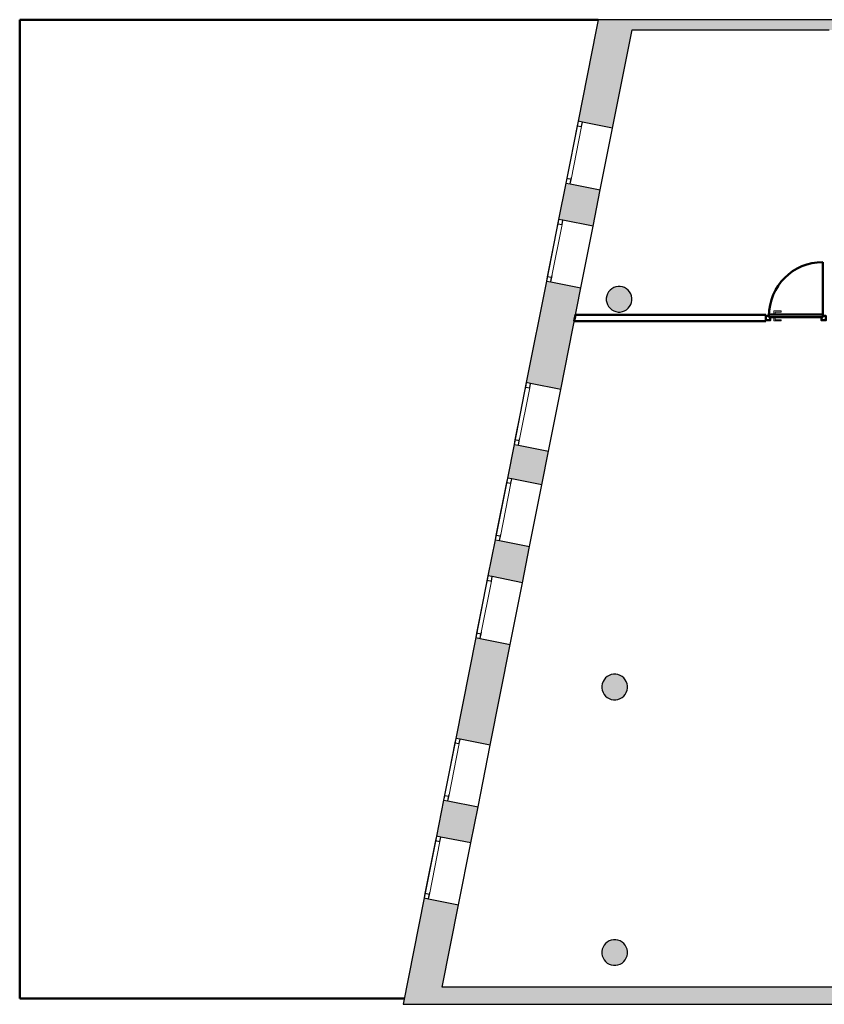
# Model space of a CAD drawing. Header units: metres. Extents: x -1 to 438, y -6 to 31.
# Tile 2 of 6: x 392 to 404, y 13 to 28. Entities that reach past the tile are written whole.
import ezdxf

# ---------------------------------------------------------------- set-up
doc = ezdxf.new("R2010")
doc.units = ezdxf.units.M
doc.linetypes.add('CONTINUA', pattern=[0])
doc.linetypes.add('PUNKT', pattern=[6.35, 0, -6.35])
for name, color, linetype, lineweight in [('3D P4 MURS', 7, 'CONTINUA', 25), ('3D P4 MURS NOUS', 7, 'CONTINUA', 25), ('3D P4 PILAR', 7, 'CONTINUA', 25), ('P4 ESCALES 2D', 7, 'CONTINUA', 25)]:
    doc.layers.add(name, color=color, linetype=linetype, lineweight=lineweight)

# ---------------------------------------------------------------- blocks, each defined once
blk = doc.blocks.new('_CLOSEDFILLED')
at = {"color": 0, "linetype": 'ByBlock', "lineweight": -2}
blk.add_solid([(-1, 0), (0, 0), (-1, 0)], dxfattribs=at)

msp = doc.modelspace()

# ---------------------------------------------------------------- hatches: boundary and pattern name
at = {"layer": '3D P4 MURS', "linetype": 'CONTINUA', "lineweight": 18, "true_color": 0xa0a0a0, "transparency": 33554687}
for points in [[(400.698, 28.068), (400.415, 26.64), (400.955, 26.533), (401.29, 28.228), (400.73, 28.228)], [(426.846, 28.228), (401.29, 28.228), (401.259, 28.068), (426.813, 28.068)], [(400.224, 25.675), (400.112, 25.108), (400.651, 25.001), (400.763, 25.568)], [(399.606, 22.556), (400.145, 22.449), (400.46, 24.037), (399.92, 24.143)], [(399.311, 21.065), (399.85, 20.958), (399.954, 21.484), (399.415, 21.591)], [(399.119, 20.1), (399.008, 19.537), (399.547, 19.43), (399.659, 19.994)], [(399.356, 18.465), (398.817, 18.572), (398.505, 16.997), (399.044, 16.89)], [(398.313, 16.032), (398.202, 15.469), (398.741, 15.362), (398.853, 15.926)], [(398.011, 14.504), (397.681, 12.841), (398.242, 12.841), (398.55, 14.397)], [(398.242, 12.841), (423.657, 12.841), (423.713, 13.111), (398.295, 13.111)]]:
    msp.add_hatch(color=253, dxfattribs=at).paths.add_polyline_path(points)
at = {"layer": '3D P4 PILAR', "linetype": 'CONTINUA', "lineweight": 18, "transparency": 33554687}
for points in [[(401.074, 24.059), (401.04, 24.059), (401.005, 24.053), (400.972, 24.041), (400.942, 24.024), (400.915, 24.001), (400.893, 23.974), (400.875, 23.944), (400.863, 23.911), (400.857, 23.877), (400.857, 23.842), (400.863, 23.808), (400.875, 23.775), (400.893, 23.744), (400.915, 23.718), (400.942, 23.695), (400.972, 23.678), (401.005, 23.666), (401.04, 23.66), (401.074, 23.66), (401.109, 23.666), (401.142, 23.678), (401.172, 23.695), (401.199, 23.718), (401.221, 23.744), (401.239, 23.775), (401.251, 23.808), (401.257, 23.842), (401.257, 23.877), (401.251, 23.911), (401.239, 23.944), (401.221, 23.974), (401.199, 24.001), (401.172, 24.024), (401.142, 24.041), (401.109, 24.053)], [(401.004, 17.999), (400.97, 17.999), (400.935, 17.993), (400.902, 17.981), (400.872, 17.964), (400.845, 17.941), (400.823, 17.914), (400.805, 17.884), (400.793, 17.851), (400.787, 17.817), (400.787, 17.782), (400.793, 17.748), (400.805, 17.715), (400.823, 17.684), (400.845, 17.658), (400.872, 17.635), (400.902, 17.618), (400.935, 17.606), (400.97, 17.6), (401.004, 17.6), (401.039, 17.606), (401.072, 17.618), (401.102, 17.635), (401.129, 17.658), (401.151, 17.684), (401.169, 17.715), (401.181, 17.748), (401.187, 17.782), (401.187, 17.817), (401.181, 17.851), (401.169, 17.884), (401.151, 17.914), (401.129, 17.941), (401.102, 17.964), (401.072, 17.981), (401.039, 17.993)], [(401.004, 13.849), (400.97, 13.849), (400.935, 13.843), (400.902, 13.831), (400.872, 13.814), (400.845, 13.791), (400.823, 13.764), (400.805, 13.734), (400.793, 13.701), (400.787, 13.667), (400.787, 13.632), (400.793, 13.598), (400.805, 13.565), (400.823, 13.534), (400.845, 13.508), (400.872, 13.485), (400.902, 13.468), (400.935, 13.456), (400.97, 13.45), (401.004, 13.45), (401.039, 13.456), (401.072, 13.468), (401.102, 13.485), (401.129, 13.508), (401.151, 13.534), (401.169, 13.565), (401.181, 13.598), (401.187, 13.632), (401.187, 13.667), (401.181, 13.701), (401.169, 13.734), (401.151, 13.764), (401.129, 13.791), (401.102, 13.814), (401.072, 13.831), (401.039, 13.843)]]:
    msp.add_hatch(color=9, dxfattribs=at).paths.add_polyline_path(points)

# ---------------------------------------------------------------- linework, layer by layer
at = {"layer": '3D P4 MURS', "color": 7, "linetype": 'CONTINUA', "lineweight": 25, "transparency": 33554687}
for p, q in [((400.73, 28.228), (400.698, 28.068)), ((401.29, 28.228), (400.73, 28.228)), ((426.846, 28.228), (401.29, 28.228)), ((400.698, 28.068), (400.415, 26.64)), ((400.955, 26.533), (401.259, 28.068)), ((401.259, 28.068), (404.337, 28.068)), ((400.415, 26.64), (400.224, 25.675)), ((400.484, 26.626), (400.415, 26.64)), ((400.955, 26.533), (400.484, 26.626)), ((400.763, 25.568), (400.955, 26.533)), ((400.224, 25.675), (400.112, 25.108)), ((400.224, 25.675), (400.293, 25.662)), ((400.293, 25.662), (400.763, 25.568)), ((400.651, 25.001), (400.763, 25.568)), ((400.112, 25.108), (399.92, 24.143)), ((400.18, 25.095), (400.112, 25.108)), ((400.651, 25.001), (400.18, 25.095)), ((400.46, 24.037), (400.651, 25.001)), ((399.92, 24.143), (399.606, 22.556)), ((399.92, 24.143), (399.989, 24.13)), ((399.989, 24.13), (400.46, 24.037)), ((400.145, 22.449), (400.46, 24.037)), ((399.606, 22.556), (399.415, 21.591)), ((399.675, 22.542), (399.606, 22.556)), ((400.145, 22.449), (399.675, 22.542)), ((399.954, 21.484), (400.145, 22.449)), ((399.415, 21.591), (399.311, 21.065)), ((399.415, 21.591), (399.483, 21.578)), ((399.483, 21.578), (399.954, 21.484)), ((399.85, 20.958), (399.954, 21.484)), ((399.311, 21.065), (399.119, 20.1)), ((399.379, 21.052), (399.311, 21.065)), ((399.85, 20.958), (399.379, 21.052)), ((399.659, 19.994), (399.85, 20.958)), ((399.119, 20.1), (399.008, 19.537)), ((399.119, 20.1), (399.188, 20.087)), ((399.188, 20.087), (399.659, 19.994)), ((399.547, 19.43), (399.659, 19.994)), ((399.008, 19.537), (398.817, 18.572)), ((399.076, 19.524), (399.008, 19.537)), ((399.547, 19.43), (399.076, 19.524)), ((399.356, 18.465), (399.547, 19.43)), ((398.817, 18.572), (398.505, 16.997)), ((398.817, 18.572), (398.885, 18.559)), ((398.885, 18.559), (399.356, 18.465)), ((399.044, 16.89), (399.356, 18.465)), ((398.505, 16.997), (398.313, 16.032)), ((398.573, 16.984), (398.505, 16.997)), ((399.044, 16.89), (398.573, 16.984)), ((398.853, 15.926), (399.044, 16.89)), ((398.313, 16.032), (398.202, 15.469)), ((398.313, 16.032), (398.382, 16.019)), ((398.382, 16.019), (398.853, 15.926)), ((398.741, 15.362), (398.853, 15.926)), ((398.202, 15.469), (398.011, 14.504)), ((398.27, 15.455), (398.202, 15.469)), ((398.741, 15.362), (398.27, 15.455)), ((398.55, 14.397), (398.741, 15.362)), ((398.011, 14.504), (397.681, 12.841)), ((398.011, 14.504), (398.079, 14.491)), ((398.079, 14.491), (398.55, 14.397)), ((398.295, 13.111), (398.55, 14.397)), ((423.713, 13.111), (398.295, 13.111)), ((397.681, 12.841), (398.242, 12.841)), ((398.242, 12.841), (423.657, 12.841))]:
    msp.add_line(p, q, dxfattribs=at)
at = {"layer": '3D P4 MURS', "color": 7, "linetype": 'PUNKT', "lineweight": 25, "transparency": 33554687}
for p, q in [((400.415, 26.64), (400.224, 25.675)), ((400.293, 25.662), (400.484, 26.626)), ((400.484, 26.626), (400.415, 26.64)), ((400.224, 25.675), (400.293, 25.662)), ((400.112, 25.108), (399.92, 24.143)), ((399.989, 24.13), (400.18, 25.095)), ((400.18, 25.095), (400.112, 25.108)), ((399.92, 24.143), (399.989, 24.13)), ((399.606, 22.556), (399.415, 21.591)), ((399.483, 21.578), (399.675, 22.542)), ((399.675, 22.542), (399.606, 22.556)), ((399.415, 21.591), (399.483, 21.578)), ((399.311, 21.065), (399.119, 20.1)), ((399.188, 20.087), (399.379, 21.052)), ((399.379, 21.052), (399.311, 21.065)), ((399.119, 20.1), (399.188, 20.087)), ((399.008, 19.537), (398.817, 18.572)), ((398.885, 18.559), (399.076, 19.524)), ((399.076, 19.524), (399.008, 19.537)), ((398.817, 18.572), (398.885, 18.559)), ((398.505, 16.997), (398.313, 16.032)), ((398.382, 16.019), (398.573, 16.984)), ((398.573, 16.984), (398.505, 16.997)), ((398.313, 16.032), (398.382, 16.019)), ((398.202, 15.469), (398.011, 14.504)), ((398.079, 14.491), (398.27, 15.455)), ((398.27, 15.455), (398.202, 15.469)), ((398.011, 14.504), (398.079, 14.491))]:
    msp.add_line(p, q, dxfattribs=at)
at = {"layer": '3D P4 MURS', "color": 7, "linetype": 'CONTINUA', "lineweight": 25, "transparency": 33554687}
for points in [[(400.415, 26.64), (400.401, 26.571), (400.47, 26.558), (400.484, 26.626), (400.415, 26.64)], [(400.238, 25.744), (400.224, 25.675), (400.293, 25.662), (400.306, 25.73), (400.238, 25.744)], [(400.112, 25.108), (400.098, 25.04), (400.167, 25.026), (400.18, 25.095), (400.112, 25.108)], [(399.934, 24.212), (399.92, 24.143), (399.989, 24.13), (400.003, 24.198), (399.934, 24.212)], [(399.606, 22.556), (399.592, 22.487), (399.661, 22.474), (399.675, 22.542), (399.606, 22.556)], [(399.428, 21.66), (399.415, 21.591), (399.483, 21.578), (399.497, 21.646), (399.428, 21.66)], [(399.311, 21.065), (399.297, 20.997), (399.366, 20.983), (399.379, 21.052), (399.311, 21.065)], [(399.133, 20.169), (399.119, 20.1), (399.188, 20.087), (399.202, 20.156), (399.133, 20.169)], [(399.008, 19.537), (398.994, 19.468), (399.063, 19.455), (399.076, 19.524), (399.008, 19.537)], [(398.83, 18.641), (398.817, 18.572), (398.885, 18.559), (398.899, 18.627), (398.83, 18.641)], [(398.505, 16.997), (398.491, 16.929), (398.56, 16.915), (398.573, 16.984), (398.505, 16.997)], [(398.327, 16.101), (398.313, 16.032), (398.382, 16.019), (398.396, 16.087), (398.327, 16.101)], [(398.202, 15.469), (398.188, 15.4), (398.257, 15.387), (398.27, 15.455), (398.202, 15.469)], [(398.024, 14.573), (398.011, 14.504), (398.079, 14.491), (398.093, 14.559), (398.024, 14.573)]]:
    msp.add_lwpolyline(points, close=True, dxfattribs=at)
at = {"layer": '3D P4 MURS', "color": 40, "linetype": 'CONTINUA', "lineweight": 18, "transparency": 33554687}
for points in [[(400.401, 26.571), (400.238, 25.744), (400.306, 25.73), (400.47, 26.558), (400.401, 26.571)], [(400.098, 25.04), (399.934, 24.212), (400.003, 24.198), (400.167, 25.026), (400.098, 25.04)], [(399.592, 22.487), (399.428, 21.66), (399.497, 21.646), (399.661, 22.474), (399.592, 22.487)], [(399.297, 20.997), (399.133, 20.169), (399.202, 20.156), (399.366, 20.983), (399.297, 20.997)], [(398.994, 19.468), (398.83, 18.641), (398.899, 18.627), (399.063, 19.455), (398.994, 19.468)], [(398.491, 16.929), (398.327, 16.101), (398.396, 16.087), (398.56, 16.915), (398.491, 16.929)], [(398.188, 15.4), (398.024, 14.573), (398.093, 14.559), (398.257, 15.387), (398.188, 15.4)]]:
    msp.add_lwpolyline(points, close=True, dxfattribs=at)
at = {"layer": '3D P4 MURS NOUS', "color": 4, "linetype": 'CONTINUA', "lineweight": 50, "transparency": 33554687}
for p, q in [((404.237, 23.62), (404.237, 24.44)), ((400.376, 23.615), (400.357, 23.515)), ((403.347, 23.615), (400.376, 23.615)), ((403.347, 23.615), (403.347, 23.515)), ((400.357, 23.515), (403.347, 23.515))]:
    msp.add_line(p, q, dxfattribs=at)
for points in [[(403.417, 23.58), (403.397, 23.58), (403.397, 23.6), (403.347, 23.6), (403.347, 23.53), (403.417, 23.53), (403.417, 23.58)], [(403.397, 23.58), (404.237, 23.58), (404.237, 23.6), (404.237, 23.62), (403.397, 23.62), (403.397, 23.6), (403.397, 23.58)], [(404.237, 23.6), (404.237, 23.58), (404.217, 23.58), (404.217, 23.53), (404.287, 23.53), (404.287, 23.6), (404.237, 23.6)]]:
    msp.add_lwpolyline(points, close=True, dxfattribs=at)
at = {"layer": '3D P4 MURS NOUS', "color": 40, "linetype": 'CONTINUA', "lineweight": 18, "transparency": 33554687}
for points in [[(403.457, 23.62), (403.507, 23.62), (403.507, 23.63), (403.457, 23.63), (403.457, 23.62)], [(403.457, 23.57), (403.507, 23.57), (403.507, 23.58), (403.457, 23.58), (403.457, 23.57)], [(403.472, 23.63), (403.492, 23.63), (403.492, 23.66), (403.587, 23.66), (403.587, 23.68), (403.472, 23.68), (403.472, 23.63)], [(403.472, 23.57), (403.492, 23.57), (403.492, 23.54), (403.587, 23.54), (403.587, 23.52), (403.472, 23.52), (403.472, 23.57)]]:
    msp.add_lwpolyline(points, close=True, dxfattribs=at)
at = {"layer": '3D P4 MURS NOUS', "color": 4, "linetype": 'CONTINUA', "lineweight": 50, "transparency": 33554687}
msp.add_arc((404.237, 23.6), 0.84, 90, 180, dxfattribs=at)
at = {"layer": '3D P4 PILAR', "color": 7, "linetype": 'CONTINUA', "lineweight": 25, "transparency": 33554687}
for p, q in [((400.942, 24.024), (400.915, 24.001)), ((400.972, 24.041), (400.942, 24.024)), ((401.005, 24.053), (400.972, 24.041)), ((401.04, 24.059), (401.005, 24.053)), ((401.074, 24.059), (401.04, 24.059)), ((401.109, 24.053), (401.074, 24.059)), ((401.142, 24.041), (401.109, 24.053)), ((401.172, 24.024), (401.142, 24.041)), ((401.199, 24.001), (401.172, 24.024)), ((400.863, 23.911), (400.857, 23.877)), ((400.857, 23.877), (400.857, 23.842)), ((400.875, 23.944), (400.863, 23.911)), ((400.893, 23.974), (400.875, 23.944)), ((400.915, 24.001), (400.893, 23.974)), ((401.221, 23.974), (401.199, 24.001)), ((401.239, 23.944), (401.221, 23.974)), ((401.251, 23.911), (401.239, 23.944)), ((401.257, 23.877), (401.251, 23.911)), ((401.257, 23.842), (401.257, 23.877)), ((400.857, 23.842), (400.863, 23.808)), ((400.863, 23.808), (400.875, 23.775)), ((400.875, 23.775), (400.893, 23.744)), ((400.893, 23.744), (400.915, 23.718)), ((400.915, 23.718), (400.942, 23.695)), ((401.172, 23.695), (401.199, 23.718)), ((401.199, 23.718), (401.221, 23.744)), ((401.221, 23.744), (401.239, 23.775)), ((401.239, 23.775), (401.251, 23.808)), ((401.251, 23.808), (401.257, 23.842)), ((400.942, 23.695), (400.972, 23.678)), ((400.972, 23.678), (401.005, 23.666)), ((401.005, 23.666), (401.04, 23.66)), ((401.04, 23.66), (401.074, 23.66)), ((401.074, 23.66), (401.109, 23.666)), ((401.109, 23.666), (401.142, 23.678)), ((401.142, 23.678), (401.172, 23.695)), ((400.793, 17.851), (400.787, 17.817)), ((400.805, 17.884), (400.793, 17.851)), ((400.823, 17.914), (400.805, 17.884)), ((400.845, 17.941), (400.823, 17.914)), ((400.872, 17.964), (400.845, 17.941)), ((400.902, 17.981), (400.872, 17.964)), ((400.935, 17.993), (400.902, 17.981)), ((400.97, 17.999), (400.935, 17.993)), ((401.004, 17.999), (400.97, 17.999)), ((401.039, 17.993), (401.004, 17.999)), ((401.072, 17.981), (401.039, 17.993)), ((401.102, 17.964), (401.072, 17.981)), ((401.129, 17.941), (401.102, 17.964)), ((401.151, 17.914), (401.129, 17.941)), ((401.169, 17.884), (401.151, 17.914)), ((401.181, 17.851), (401.169, 17.884)), ((401.187, 17.817), (401.181, 17.851)), ((400.787, 17.817), (400.787, 17.782)), ((400.787, 17.782), (400.793, 17.748)), ((400.793, 17.748), (400.805, 17.715)), ((400.805, 17.715), (400.823, 17.684)), ((401.151, 17.684), (401.169, 17.715)), ((401.169, 17.715), (401.181, 17.748)), ((401.181, 17.748), (401.187, 17.782)), ((401.187, 17.782), (401.187, 17.817)), ((400.823, 17.684), (400.845, 17.658)), ((400.845, 17.658), (400.872, 17.635)), ((400.872, 17.635), (400.902, 17.618)), ((400.902, 17.618), (400.935, 17.606)), ((400.935, 17.606), (400.97, 17.6)), ((400.97, 17.6), (401.004, 17.6)), ((401.004, 17.6), (401.039, 17.606)), ((401.039, 17.606), (401.072, 17.618)), ((401.072, 17.618), (401.102, 17.635)), ((401.102, 17.635), (401.129, 17.658)), ((401.129, 17.658), (401.151, 17.684)), ((400.97, 13.849), (400.935, 13.843)), ((401.004, 13.849), (400.97, 13.849)), ((401.039, 13.843), (401.004, 13.849)), ((400.793, 13.701), (400.787, 13.667)), ((400.805, 13.734), (400.793, 13.701)), ((400.823, 13.764), (400.805, 13.734)), ((400.845, 13.791), (400.823, 13.764)), ((400.872, 13.814), (400.845, 13.791)), ((400.902, 13.831), (400.872, 13.814)), ((400.935, 13.843), (400.902, 13.831)), ((401.072, 13.831), (401.039, 13.843)), ((401.102, 13.814), (401.072, 13.831)), ((401.129, 13.791), (401.102, 13.814)), ((401.151, 13.764), (401.129, 13.791)), ((401.169, 13.734), (401.151, 13.764)), ((401.181, 13.701), (401.169, 13.734)), ((401.187, 13.667), (401.181, 13.701)), ((400.787, 13.667), (400.787, 13.632)), ((400.787, 13.632), (400.793, 13.598)), ((400.793, 13.598), (400.805, 13.565)), ((400.805, 13.565), (400.823, 13.534)), ((401.151, 13.534), (401.169, 13.565)), ((401.169, 13.565), (401.181, 13.598)), ((401.181, 13.598), (401.187, 13.632)), ((401.187, 13.632), (401.187, 13.667)), ((400.823, 13.534), (400.845, 13.508)), ((400.845, 13.508), (400.872, 13.485)), ((400.872, 13.485), (400.902, 13.468)), ((400.902, 13.468), (400.935, 13.456)), ((400.935, 13.456), (400.97, 13.45)), ((400.97, 13.45), (401.004, 13.45)), ((401.004, 13.45), (401.039, 13.456)), ((401.039, 13.456), (401.072, 13.468)), ((401.072, 13.468), (401.102, 13.485)), ((401.102, 13.485), (401.129, 13.508)), ((401.129, 13.508), (401.151, 13.534))]:
    msp.add_line(p, q, dxfattribs=at)
at = {"layer": 'P4 ESCALES 2D', "color": 202, "lineweight": 50, "transparency": 33554687}
for p, q in [((391.693, 28.228), (391.693, 12.929)), ((400.73, 28.228), (391.693, 28.228)), ((391.693, 12.929), (397.703, 12.929))]:
    msp.add_line(p, q, dxfattribs=at)

# ---------------------------------------------------------------- block references
at = {"layer": '3D P4 PILAR', "color": 7, "linetype": 'CONTINUA', "lineweight": 25, "transparency": 33554687, "xscale": 0.0002666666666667, "yscale": 0.0002666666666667, "zscale": 0.0002666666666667}
for p in [(401.057, 23.859), (400.987, 17.799), (400.987, 13.649)]:
    msp.add_blockref('_CLOSEDFILLED', p, dxfattribs=at)

doc.saveas('drawing.dxf')
